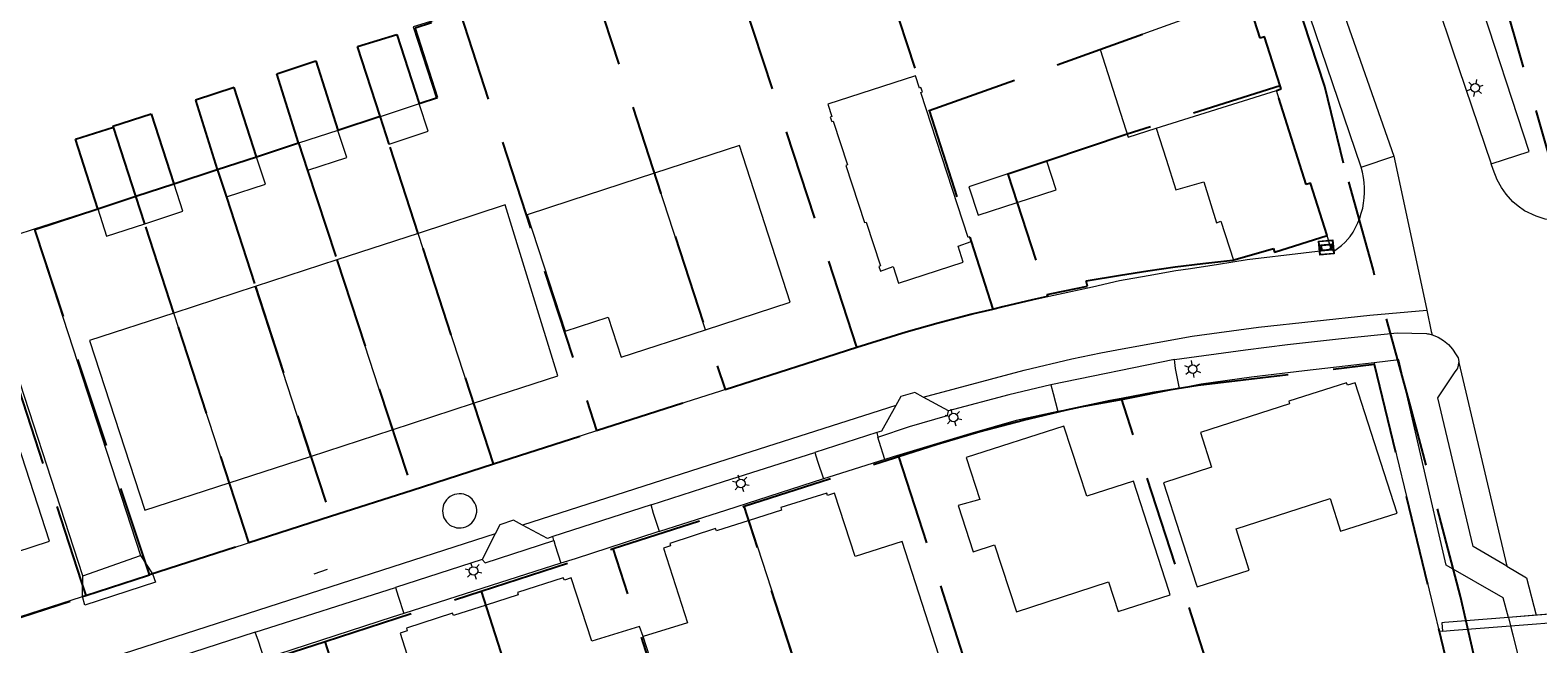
# Model space of a CAD drawing. Header units: metres. Extents: x 89872 to 94585, y 463299 to 469000.
# Tile 174 of 230: x 90991 to 91097, y 465749 to 465792. Entities that reach past the tile are written whole.
import ezdxf
from ezdxf.enums import TextEntityAlignment as Align

# ---------------------------------------------------------------- set-up
doc = ezdxf.new("R2010")
doc.units = ezdxf.units.M
doc.linetypes.add('HIDDEN', pattern=[9.525, 6.35, -3.175])
doc.layers.get('0').update_dxf_attribs({"linetype": 'CONTINUOUS'})
for name, color, linetype, lineweight in [('B-WE-GR-BEPLANTING_CULTUUR-G', 251, 'CONTINUOUS', 13), ('B-WE-IE-TERREINAFSCHEIDING-G', 251, 'CONTINUOUS', 13), ('B-WE-KL-ET_LS_OV_LICHTMAST-S', 251, 'CONTINUOUS', 13), ('B-WE-KL-ET_LS_SR_BORD-S', 251, 'CONTINUOUS', 13), ('B-WE-KW-KUNSTWERK-GV', 251, 'CONTINUOUS', 13), ('B-WE-OG-TOPOGRAFIE_BEBOUWING-GV', 251, 'CONTINUOUS', 13), ('B-WE-OG-TOPOGRAFIE_HUISNUMMER-T25', 251, 'CONTINUOUS', 13), ('B-WE-OG-TOPOGRAFIE_STRAATNAAM-T18', 251, 'CONTINUOUS', 13), ('B-WE-OG-TOPOGRAFIE_WATER-GV', 251, 'CONTINUOUS', 13), ('B-WE-VH-VERHARDING-GV', 251, 'CONTINUOUS', 13), ('Percelen', 10, 'HIDDEN', 25)]:
    doc.layers.add(name, color=color, linetype=linetype, lineweight=lineweight)
doc.styles.get("Standard").update_dxf_attribs({"font": 'isocp.shx'})

# ---------------------------------------------------------------- blocks, each defined once
blk = doc.blocks.new('Q_STRAATNAAMBORD')
for points in [[(-0.5, 0.5), (0.5, 0.5), (0.5, -0.5), (-0.5, -0.5)], [(-0.37, 0.22), (0.36, 0.22), (0.36, -0.21), (-0.37, -0.21)]]:
    blk.add_lwpolyline(points, close=True)
for points in [[(-0.44, 0.46), (0.44, 0.46, -0.414214), (0.46, 0.44), (0.46, -0.44, -0.414214), (0.44, -0.46), (-0.44, -0.46, -0.414214), (-0.46, -0.44), (-0.46, 0.44), (-0.46, 0.44), (-0.46, 0.45), (-0.46, 0.45), (-0.46, 0.45), (-0.46, 0.45), (-0.46, 0.45), (-0.46, 0.45), (-0.46, 0.46), (-0.46, 0.46), (-0.46, 0.46), (-0.45, 0.46), (-0.45, 0.46), (-0.45, 0.46), (-0.45, 0.46), (-0.45, 0.46), (-0.45, 0.46), (-0.44, 0.46), (-0.44, 0.46)], [(-0.29, 0.16), (0.28, 0.16, -0.414214), (0.3, 0.14), (0.3, -0.13, -0.414214), (0.28, -0.16), (-0.29, -0.16, -0.414214), (-0.31, -0.13), (-0.31, 0.14), (-0.31, 0.14), (-0.31, 0.14), (-0.31, 0.14), (-0.31, 0.15), (-0.31, 0.15), (-0.31, 0.15), (-0.3, 0.15), (-0.3, 0.15), (-0.3, 0.15), (-0.3, 0.16), (-0.3, 0.16), (-0.3, 0.16), (-0.3, 0.16), (-0.29, 0.16), (-0.29, 0.16), (-0.29, 0.16), (-0.29, 0.16), (-0.29, 0.16)]]:
    blk.add_lwpolyline(points, format="xyb")
blk = doc.blocks.new('Q_LICHTMAST')
for points in [[(-0.26, 0.15), (-0.52, 0.3)], [(0, 0.3), (0, 0.6)], [(0.26, 0.15), (0.52, 0.3)], [(-0.26, -0.15), (-0.52, -0.3)], [(0, -0.3), (0, -0.6)], [(0.26, -0.15), (0.52, -0.3)]]:
    blk.add_lwpolyline(points)
blk.add_circle((0, 0), 0.3)

msp = doc.modelspace()

# ---------------------------------------------------------------- linework, layer by layer
at = {"layer": 'B-WE-GR-BEPLANTING_CULTUUR-G'}
msp.add_line((91090.03, 465750.27), (91089.8, 465750.25), dxfattribs=at)
at = {"layer": 'B-WE-IE-TERREINAFSCHEIDING-G'}
msp.add_line((91085.24, 465769.06), (91089.8, 465750.25), dxfattribs=at)
msp.add_lwpolyline([(91094.66, 465751.23), (91090.18, 465750.86), (91089.99, 465750.84), (91090.03, 465750.27)], dxfattribs=at)
at = {"layer": 'B-WE-KW-KUNSTWERK-GV'}
for p, q in [((91102.89, 465751.85), (91094.66, 465751.23)), ((91096.59, 465751.38), (91094.66, 465751.23)), ((91094.66, 465751.23), (91094.81, 465750.64)), ((91094.66, 465751.23), (91094.81, 465750.64)), ((91094.81, 465750.64), (91103.29, 465751.3)), ((91101.03, 465751.71), (91096.59, 465751.38)), ((91094.81, 465750.64), (91094.81, 465750.64))]:
    msp.add_line(p, q, dxfattribs=at)
msp.add_lwpolyline([(91094.81, 465750.64), (91094.97, 465750), (91097.26, 465740.83)], dxfattribs=at)
at = {"layer": 'B-WE-OG-TOPOGRAFIE_BEBOUWING-GV'}
for p, q in [((91077.26, 465791.81), (91076.48, 465794.28)), ((91069.99, 465785.5), (91078.4, 465788.14)), ((91018.36, 465787.2), (91015.61, 465786.3)), ((91012.65, 465785.33), (91009.91, 465784.44)), ((91006.95, 465783.47), (91004.22, 465782.58)), ((91001.18, 465781.59), (90998.51, 465780.72)), ((91038.42, 465771.38), (91034.83, 465782.34)), ((91060.24, 465780.29), (91059.58, 465782.3)), ((90998.51, 465780.72), (90995.85, 465779.86)), ((90999.13, 465778.81), (90998.51, 465780.72)), ((91024.38, 465780.12), (91018.28, 465778.13)), ((91049.66, 465778.92), (91050.66, 465775.85)), ((91018.28, 465778.13), (91012.58, 465776.27)), ((91022.16, 465766.23), (91018.28, 465778.13)), ((91012.58, 465776.27), (91006.87, 465774.41)), ((91012.58, 465776.27), (91016.45, 465764.37)), ((91006.87, 465774.41), (91001.17, 465772.55)), ((91010.74, 465762.51), (91006.87, 465774.41)), ((91005.04, 465760.66), (91001.17, 465772.55)), ((91016.45, 465764.37), (91022.16, 465766.23)), ((91010.74, 465762.51), (91016.45, 465764.37)), ((91005.04, 465760.66), (91010.74, 465762.51)), ((91026.77, 465740.41), (91023.04, 465752.08)), ((91036, 465743.8), (91034.04, 465749.88))]:
    msp.add_line(p, q, dxfattribs=at)
for points in [[(91076.48, 465794.28), (91073.89, 465793.47), (91073.79, 465793.79), (91066.06, 465791.02), (91068.01, 465784.87), (91069.99, 465785.5)], [(91078.4, 465788.14), (91078.73, 465788.25), (91077.57, 465791.9), (91077.26, 465791.81)], [(91050.66, 465775.85), (91050.55, 465775.81), (91050.67, 465775.49), (91051.56, 465775.8), (91051.94, 465774.64), (91056.47, 465776.12), (91056.11, 465777.24), (91057.01, 465777.57), (91056.9, 465777.88), (91056.8, 465777.85), (91053.49, 465788), (91053.6, 465788.04), (91053.5, 465788.34), (91053.4, 465788.31), (91053.11, 465789.18), (91046.97, 465787.19), (91047.25, 465786.31), (91047.15, 465786.27), (91047.25, 465785.97), (91047.35, 465786), (91048.35, 465782.93), (91048.25, 465782.89), (91049.55, 465778.89), (91049.66, 465778.92)], [(91081.95, 465777.98), (91080.79, 465781.64), (91080.48, 465781.55), (91079.07, 465786.01), (91078.4, 465788.14)], [(91015.61, 465786.3), (91016.25, 465784.39), (91018.99, 465785.29), (91018.36, 465787.2)], [(91009.91, 465784.44), (91010.55, 465782.55), (91013.29, 465783.44), (91012.65, 465785.33)], [(91069.99, 465785.5), (91070.68, 465783.33), (91071.36, 465781.17), (91073.31, 465781.74), (91074.2, 465778.88), (91074.52, 465778.98), (91075.39, 465776.26), (91078.2, 465777.07), (91078.27, 465776.81), (91081.95, 465777.98)], [(91038.42, 465771.38), (91044.34, 465773.31), (91040.79, 465784.29), (91034.83, 465782.34)], [(91004.22, 465782.58), (91004.85, 465780.68), (91007.59, 465781.57), (91006.95, 465783.47)], [(91060.24, 465780.29), (91062.98, 465781.19), (91062.33, 465783.19), (91059.58, 465782.3)], [(90999.13, 465778.81), (91001.79, 465779.68), (91001.18, 465781.59)], [(91034.83, 465782.34), (91028.91, 465780.41), (91025.91, 465779.42), (91028.57, 465771.27), (91031.58, 465772.26), (91032.51, 465769.45), (91038.42, 465771.38)], [(91059.58, 465782.3), (91056.85, 465781.4), (91057.5, 465779.4), (91060.24, 465780.29)], [(90995.85, 465779.86), (90996.46, 465777.94), (90999.13, 465778.81)], [(91022.16, 465766.23), (91028.07, 465768.15), (91024.38, 465780.12)], [(91001.17, 465772.55), (90995.25, 465770.62), (90999.13, 465758.73), (91005.04, 465760.66)], [(90986.5, 465754.62), (90992.46, 465756.56), (90988.59, 465768.45), (90982.62, 465766.52)], [(91086.86, 465758.54), (91083.92, 465767.66), (91083.39, 465767.49), (91083.32, 465767.66), (91079.27, 465766.37), (91079.33, 465766.19), (91073.08, 465764.17), (91073.85, 465761.75), (91070.5, 465760.66)], [(91063.52, 465764.63), (91056.68, 465762.44), (91057.62, 465759.49), (91056.11, 465759.06), (91057.15, 465755.81), (91058.66, 465756.3), (91060.19, 465751.62), (91066.64, 465753.72), (91067.32, 465751.63), (91070.96, 465752.81), (91070.87, 465753.11)], [(91070.87, 465753.11), (91068.39, 465760.76), (91065.12, 465759.71), (91063.52, 465764.63)], [(91070.5, 465760.66), (91072.79, 465753.55), (91072.85, 465753.36), (91076.5, 465754.53), (91075.58, 465757.42), (91082.16, 465759.55), (91082.89, 465757.26), (91086.86, 465758.54)], [(91054.76, 465748.59), (91052.18, 465756.55), (91048.89, 465755.49), (91047.45, 465759.93), (91046.96, 465759.76), (91046.9, 465759.94), (91043.68, 465758.92), (91043.74, 465758.75), (91041.46, 465758.01)], [(91041.46, 465758.01), (91039.18, 465757.28), (91039.12, 465757.45), (91035.9, 465756.41), (91035.96, 465756.24), (91035.47, 465756.08), (91037.14, 465750.84), (91034.04, 465749.88)], [(91044.62, 465747.37), (91044.91, 465747.46), (91041.46, 465758.01)], [(91034.04, 465749.88), (91033.79, 465750.6), (91030.45, 465749.57), (91029, 465753.99), (91028.53, 465753.84), (91028.45, 465754.01), (91025.23, 465752.97), (91025.28, 465752.8), (91023.04, 465752.08)], [(91023.04, 465752.08), (91020.76, 465751.35), (91020.68, 465751.52), (91017.46, 465750.47), (91017.51, 465750.29), (91017.03, 465750.13), (91018.43, 465745.7), (91015.14, 465744.62), (91015.23, 465744.34), (91013.83, 465743.9), (91015.97, 465737.22), (91017.38, 465737.69), (91017.72, 465736.66), (91021.38, 465737.83), (91021.16, 465738.53), (91026.77, 465740.41)]]:
    msp.add_lwpolyline(points, dxfattribs=at)
at = {"layer": 'B-WE-OG-TOPOGRAFIE_STRAATNAAM-T18'}
msp.add_line((91010.99, 465754.29), (91011.94, 465754.6), dxfattribs=at)
at = {"layer": 'B-WE-OG-TOPOGRAFIE_WATER-GV'}
msp.add_lwpolyline([(91090.03, 465750.27), (91090.85, 465750.34), (91094.81, 465750.64)], dxfattribs=at)
at = {"layer": 'B-WE-VH-VERHARDING-GV'}
for p, q in [((91067.14, 465839.32), (91086.62, 465783.55)), ((91015.61, 465786.3), (91012.65, 465785.33)), ((91009.91, 465784.44), (91006.95, 465783.47)), ((91084.33, 465782.76), (91086.62, 465783.55)), ((91086.62, 465783.55), (91088.77, 465773.52)), ((91004.22, 465782.58), (91001.18, 465781.59)), ((90995.85, 465779.86), (90991.39, 465778.42)), ((90991.39, 465778.42), (90987.28, 465777.09)), ((90991.39, 465778.42), (90998.82, 465755.56)), ((91082.22, 465777.09), (91081.95, 465777.98)), ((90994.8, 465754.14), (90987.28, 465777.09)), ((91082.22, 465777.09), (91082.41, 465776.86)), ((91088.77, 465773.52), (91088.94, 465772.74)), ((91071.26, 465769.29), (91076.23, 465769.97)), ((91071.26, 465769.29), (91062.59, 465767.53)), ((91086.98, 465769.27), (91085.24, 465769.06)), ((91091.19, 465769.09), (91094.54, 465754.81)), ((91052.09, 465766.7), (91051.75, 465766.08)), ((91053.07, 465766.99), (91052.09, 465766.7)), ((91053.66, 465766.66), (91053.07, 465766.99)), ((91055.43, 465765.7), (91053.66, 465766.66)), ((91050.41, 465764.17), (91046.06, 465762.78)), ((91050.41, 465764.17), (91050.49, 465763.86)), ((91034.6, 465759.11), (91027.71, 465756.89)), ((91024.01, 465757.72), (91023.68, 465757.08)), ((91024.97, 465758.03), (91024.01, 465757.72)), ((91025.59, 465757.69), (91024.97, 465758.03)), ((91023.68, 465757.08), (90989.22, 465745.98)), ((91023.68, 465757.08), (91022.77, 465755.29)), ((91027.78, 465756.62), (91027.71, 465756.89)), ((90994.8, 465754.14), (90998.82, 465755.56)), ((90998.82, 465755.56), (90999.67, 465754.29)), ((91022.77, 465755.29), (91016.7, 465753.33)), ((90999.67, 465754.29), (90994.76, 465752.7)), ((90994.76, 465752.7), (90994.8, 465754.14)), ((90999.67, 465754.29), (90999.88, 465753.69)), ((91028.27, 465755.02), (91017.27, 465751.5)), ((90999.88, 465753.69), (90994.94, 465752.09)), ((91006.86, 465750.19), (91016.7, 465753.33)), ((90994.94, 465752.09), (90994.76, 465752.7)), ((91006.86, 465750.19), (90995.42, 465746.49))]:
    msp.add_line(p, q, dxfattribs=at)
for points in [[(91084.33, 465782.76), (91069.23, 465827.23), (91065.3, 465838.72)], [(91024.02, 465794.46), (91017.92, 465792.59), (91019.56, 465787.59), (91018.36, 465787.2)], [(91093.45, 465783.01), (91096.11, 465783.87), (91092.49, 465794.97), (91089.7, 465794.06)], [(91089.7, 465794.06), (91090.72, 465791.05), (91093.45, 465783.01)], [(91082.41, 465776.86), (91082.69, 465777.06), (91082.97, 465777.28), (91083.23, 465777.51), (91083.58, 465777.92), (91083.78, 465778.22), (91083.95, 465778.54), (91084.11, 465778.86), (91084.24, 465779.2), (91084.35, 465779.54), (91084.45, 465779.89), (91084.51, 465780.25), (91084.56, 465780.61), (91084.58, 465780.97), (91084.57, 465781.33), (91084.55, 465781.69), (91084.5, 465782.05), (91084.43, 465782.41), (91084.33, 465782.76)], [(91099.84, 465779.13), (91098.98, 465779.04), (91098.6, 465779.04), (91098.26, 465779.04), (91097.24, 465779.12), (91096.6, 465779.33), (91095.78, 465779.7), (91095.33, 465780.03), (91094.96, 465780.35), (91094.49, 465780.88), (91094.17, 465781.34), (91093.87, 465781.88), (91093.59, 465782.61), (91093.45, 465783.01)], [(90999.67, 465754.29), (91030.66, 465764.28), (91035, 465765.67), (91045.51, 465769.01), (91052.44, 465771.23), (91059.25, 465773.02), (91065.51, 465774.39), (91067.42, 465774.83), (91069.42, 465775.18), (91071.36, 465775.52), (91072.38, 465775.68), (91074.35, 465775.98), (91076.35, 465776.29), (91080.3, 465776.77), (91081.29, 465776.89), (91081.99, 465776.96), (91082.22, 465777.09)], [(91053.66, 465766.66), (91060.73, 465768.55), (91064.07, 465769.34), (91066.1, 465769.77), (91067.59, 465770.05), (91072.5, 465770.92), (91077.15, 465771.55), (91084.94, 465772.4), (91088.94, 465772.74)], [(91088.94, 465772.74), (91089.25, 465771.26), (91089.32, 465771.02)], [(91076.23, 465769.97), (91079.19, 465770.34), (91082.96, 465770.77), (91086.86, 465771.17), (91088.91, 465771.12), (91088.99, 465771.1), (91089.08, 465771.09), (91089.16, 465771.07), (91089.24, 465771.05), (91089.32, 465771.02)], [(91089.32, 465771.02), (91089.73, 465770.86), (91090.11, 465770.63), (91090.46, 465770.34), (91090.75, 465770.01), (91090.99, 465769.63)], [(91071.62, 465767.27), (91071.34, 465768.67), (91071.26, 465769.29)], [(91085.24, 465769.06), (91080.36, 465768.49), (91076.65, 465768.06), (91073.14, 465767.57), (91071.62, 465767.27)], [(91094.66, 465751.23), (91094.29, 465752.59), (91090.3, 465754.88), (91086.98, 465769.27)], [(91094.54, 465754.81), (91092.19, 465756.19), (91089.72, 465766.62), (91090.92, 465768.43), (91091.08, 465768.64), (91091.17, 465768.88), (91091.19, 465769.09)], [(91090.99, 465769.63), (91091.13, 465769.41), (91091.19, 465769.15), (91091.19, 465769.09)], [(91062.59, 465767.53), (91059.65, 465766.82), (91055.43, 465765.7)], [(91062.59, 465767.53), (91062.76, 465766.92), (91063.09, 465765.66)], [(91071.62, 465767.27), (91067.67, 465766.48), (91063.09, 465765.66)], [(91051.75, 465766.08), (91039.31, 465762.1), (91025.59, 465757.69)], [(91051.75, 465766.08), (91050.75, 465764.28), (91050.41, 465764.17)], [(91050.49, 465763.86), (91052.71, 465764.59), (91055.37, 465765.36), (91055.43, 465765.7)], [(91063.09, 465765.66), (91060.18, 465765.02), (91056.92, 465764.08), (91051.55, 465762.47), (91050.98, 465762.29)], [(91050.98, 465762.29), (91050.58, 465763.56), (91050.49, 465763.86)], [(91034.6, 465759.11), (91039.67, 465760.74), (91046.06, 465762.78)], [(91046.06, 465762.78), (91046.26, 465762.18), (91046.67, 465760.93)], [(91050.98, 465762.29), (91047.05, 465761.05), (91046.67, 465760.93)], [(91046.67, 465760.93), (91039.81, 465758.71), (91035.18, 465757.24)], [(91020.03, 465758.36), (91020.09, 465758.21), (91020.17, 465758.06), (91020.26, 465757.93), (91020.38, 465757.8), (91020.51, 465757.7), (91020.65, 465757.62), (91020.81, 465757.56), (91020.97, 465757.51), (91021.13, 465757.5), (91021.3, 465757.5), (91021.46, 465757.53), (91021.62, 465757.58), (91021.77, 465757.65), (91021.91, 465757.74), (91022.04, 465757.85), (91022.14, 465757.98), (91022.23, 465758.12), (91022.3, 465758.27), (91022.35, 465758.43), (91022.38, 465758.59), (91022.38, 465758.76), (91022.36, 465758.92), (91022.31, 465759.08), (91022.25, 465759.24), (91022.16, 465759.38), (91022.06, 465759.51), (91021.93, 465759.63), (91021.8, 465759.72), (91021.65, 465759.8), (91021.49, 465759.85), (91021.32, 465759.88), (91021.15, 465759.89), (91020.99, 465759.87), (91020.82, 465759.84), (91020.67, 465759.77), (91020.52, 465759.69), (91020.39, 465759.59), (91020.27, 465759.47), (91020.17, 465759.33), (91020.09, 465759.19), (91020.03, 465759.03), (91020, 465758.86), (91019.99, 465758.7), (91020, 465758.53), (91020.03, 465758.36)], [(91035.18, 465757.24), (91034.77, 465758.5), (91034.6, 465759.11)], [(91027.71, 465756.89), (91027.33, 465756.76), (91025.59, 465757.69)], [(91035.18, 465757.24), (91035.08, 465757.21), (91029.28, 465755.34), (91028.27, 465755.02)], [(91022.77, 465755.29), (91022.97, 465755.05), (91027.78, 465756.62)], [(91027.78, 465756.62), (91027.87, 465756.26), (91028.27, 465755.02)], [(91094.54, 465754.81), (91095.93, 465754), (91096.59, 465751.38)], [(91016.7, 465753.33), (91016.88, 465752.72), (91017.27, 465751.5)], [(90929.12, 465731.78), (90929.91, 465731.76), (90930.33, 465731.79), (90949.36, 465738.01), (90957.17, 465740.56), (90964.79, 465743.02), (90968.54, 465744.24), (90994.76, 465752.7)], [(91017.27, 465751.5), (91016.46, 465751.24), (91007.49, 465748.32)], [(91007.49, 465748.32), (91007.09, 465749.57), (91006.86, 465750.19)]]:
    msp.add_lwpolyline(points, dxfattribs=at)
at = {"layer": 'Percelen'}
for p, q in [((91049.02, 465770.15), (91037.85, 465804.32)), ((91030.36, 465796.02), (91039.78, 465767.2)), ((91021.22, 465793.58), (91030.78, 465764.33)), ((90998.51, 465780.73), (90996.93, 465785.57)), ((91006.95, 465783.5), (91009.91, 465784.47)), ((91001.17, 465781.61), (91004.21, 465782.6)), ((91004.21, 465782.6), (91006.95, 465783.5)), ((90998.51, 465780.73), (91001.17, 465781.61)), ((90995.84, 465779.86), (90998.51, 465780.73)), ((91030.78, 465764.33), (91039.78, 465767.2)), ((91074.24, 465745.89), (91067.54, 465766.57)), ((91051.94, 465762.5), (91058.6, 465741.83)), ((91017.86, 465760.15), (91023.56, 465761.98)), ((91012.13, 465758.31), (91017.86, 465760.15)), ((91006.42, 465756.47), (91012.13, 465758.31)), ((91031.95, 465756.05), (91041.12, 465759.01)), ((91047.93, 465738.01), (91041.12, 465759.01)), ((90999.45, 465754.23), (91006.42, 465756.47)), ((91022.69, 465753.07), (91031.95, 465756.05)), ((91038.72, 465734.71), (91031.95, 465756.05)), ((91011.76, 465749.54), (91022.69, 465753.07)), ((91022.69, 465753.07), (91029.61, 465731.44)), ((90996.76, 465744.7), (91011.76, 465749.54)), ((91018.84, 465727.58), (91011.76, 465749.54))]:
    msp.add_line(p, q, dxfattribs=at)
for points in [[(91071.72, 465861.72), (91072.72, 465858.8), (91079.77, 465839.01), (91089.38, 465809.91), (91089.52, 465809.48), (91091.65, 465803.03), (91093.76, 465796.41), (91093.93, 465795.88), (91099.8, 465775.56), (91105.6, 465755.73), (91111.36, 465736.03), (91115.17, 465723.72), (91119.62, 465706.94), (91120.46, 465704.06), (91124.02, 465691.91), (91124.14, 465691.52)], [(91092.71, 465746.58), (91091.31, 465752.68), (91087.8, 465766.02), (91085.17, 465775.62), (91083.11, 465783.05), (91081.8, 465788.43), (91079.66, 465794.95), (91078.28, 465800.4), (91076.23, 465806.01), (91072.87, 465815.78), (91069.81, 465824.79), (91067.01, 465833.23), (91064.14, 465840.77), (91059.28, 465852.45), (91058.52, 465854.53)], [(91051.1, 465795.74), (91054.05, 465786.72), (91054.07, 465786.73)], [(91054.07, 465786.73), (91073.79, 465793.79), (91073.89, 465793.47), (91076.37, 465794.24)], [(91078.66, 465788.47), (91077.57, 465791.9), (91077.26, 465791.81), (91076.48, 465794.28), (91076.37, 465794.24)], [(91015.61, 465786.34), (91014.02, 465791.23), (91016.78, 465792.07), (91018.35, 465787.24), (91019.63, 465787.66), (91018.06, 465792.54), (91019.21, 465792.9), (91019.18, 465793.04)], [(91009.91, 465784.47), (91008.38, 465789.3), (91011.12, 465790.21), (91012.65, 465785.37), (91015.61, 465786.34)], [(91006.95, 465783.5), (91005.39, 465788.35), (91002.68, 465787.46), (91004.21, 465782.6)], [(91078.66, 465788.47), (91067.94, 465785.09), (91062.33, 465783.18), (91059.59, 465782.29), (91062.34, 465773.85)], [(91062.34, 465773.85), (91062.67, 465773.92), (91065.16, 465774.44), (91065.07, 465774.8), (91067.47, 465775.21), (91069.4, 465775.51), (91071.32, 465775.78), (91073.26, 465776.02), (91075.36, 465776.26), (91078.2, 465777.07), (91078.27, 465776.81), (91081.95, 465777.98), (91080.79, 465781.64), (91080.48, 465781.55), (91078.4, 465788.14), (91078.73, 465788.25), (91078.66, 465788.47)], [(91054.07, 465786.73), (91056.92, 465777.86), (91057.01, 465777.57), (91058.53, 465772.82)], [(90996.93, 465785.57), (90996.9, 465785.64), (90999.57, 465786.51), (91001.17, 465781.61)], [(91023.56, 465761.98), (91018.28, 465778.13), (91016.24, 465784.39), (91015.61, 465786.34)], [(90995.84, 465779.86), (90994.27, 465784.73), (90996.93, 465785.57)], [(91009.91, 465784.47), (91010.52, 465782.54), (91012.59, 465776.27), (91017.86, 465760.15)], [(91004.21, 465782.6), (91004.22, 465782.57), (91004.85, 465780.67), (91006.88, 465774.4), (91012.13, 465758.31)], [(91006.42, 465756.47), (91001.17, 465772.54), (90999.14, 465778.79), (90998.51, 465780.73)], [(90999.45, 465754.23), (90991.42, 465778.41), (90995.84, 465779.86)], [(90982.6, 465775.64), (90987.1, 465777.12), (90994.68, 465753.74), (90995, 465752.76)], [(91058.53, 465772.82), (91059.27, 465773), (91061.34, 465773.5), (91062.38, 465773.73), (91062.34, 465773.85)], [(91049.02, 465770.15), (91052.46, 465771.23), (91054.72, 465771.87), (91056.99, 465772.46), (91058.53, 465772.82)], [(91039.78, 465767.2), (91045.45, 465769.01), (91049.02, 465770.15)], [(91067.54, 465766.57), (91069.84, 465767), (91072.93, 465767.5), (91085.25, 465768.97), (91090.41, 465747.73), (91087.18, 465747.55), (91084.24, 465747.31), (91081.31, 465746.99), (91078.39, 465746.6), (91075.48, 465746.12), (91074.24, 465745.89)], [(91051.94, 465762.5), (91054.63, 465763.36), (91057.63, 465764.24), (91060.66, 465765.05), (91063.7, 465765.78), (91066.76, 465766.43), (91067.54, 465766.57)], [(91023.56, 465761.98), (91030.78, 465764.3), (91030.78, 465764.33)], [(91041.12, 465759.01), (91051.64, 465762.41), (91051.94, 465762.5)], [(90995, 465752.76), (90999.31, 465754.17), (90999.45, 465754.21), (90999.45, 465754.23)], [(90987.87, 465750.42), (90994.76, 465752.65), (90994.77, 465752.69), (90995, 465752.76)]]:
    msp.add_lwpolyline(points, dxfattribs=at)

# ---------------------------------------------------------------- block references
at = {"layer": 'B-WE-KL-ET_LS_OV_LICHTMAST-S'}
for p, rotation in [((91092.33, 465788.32), 108.761301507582), ((91072.54, 465768.62), 7.826816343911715), ((91055.78, 465765.23), 16.07323732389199), ((91040.89, 465760.61), 17.75900354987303), ((91022.15, 465754.48), 17.8784209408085)]:
    msp.add_blockref('Q_LICHTMAST', p, dxfattribs=dict(at, rotation=rotation))
at = {"layer": 'B-WE-KL-ET_LS_SR_BORD-S', "rotation": 5.517135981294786}
msp.add_blockref('Q_STRAATNAAMBORD', (91081.9, 465777.14), dxfattribs=at)

# ---------------------------------------------------------------- texts
at = {"layer": 'B-WE-OG-TOPOGRAFIE_HUISNUMMER-T25'}
for s, rotation, p in [('54', -72.3, (91075.52, 465790.7)), ('56', -72.5, (91078.01, 465782.71)), ('2', 18, (91053.45, 465777.12)), ('4', 18.1, (91040.63, 465774.2)), ('6', 18.1, (91034.67, 465772.81)), ('8', 18, (91024.41, 465769.6)), ('10', 18, (91018.62, 465767.71)), ('12', 18, (91012.97, 465765.87)), ('14', 18, (91007.08, 465763.95)), ('1', 17.9, (91078.38, 465763.78)), ('16', 18, (91001.53, 465762.15)), ('3', 17.8, (91060.89, 465761.69)), ('5', 17.9, (91045.41, 465757.18)), ('7', 17.9, (91038.82, 465755.25)), ('9', 17.7, (91026.6, 465751.12))]:
    msp.add_text(s, height=0.0025, rotation=rotation, dxfattribs=at).set_placement(p, align=Align.MIDDLE)
at = {"layer": 'B-WE-OG-TOPOGRAFIE_STRAATNAAM-T18'}
msp.add_text('Vergulde Draak', height=0.005, rotation=17.8189, dxfattribs=at).set_placement((91010.99, 465754.29), align=Align.MIDDLE)

doc.saveas('drawing.dxf')
